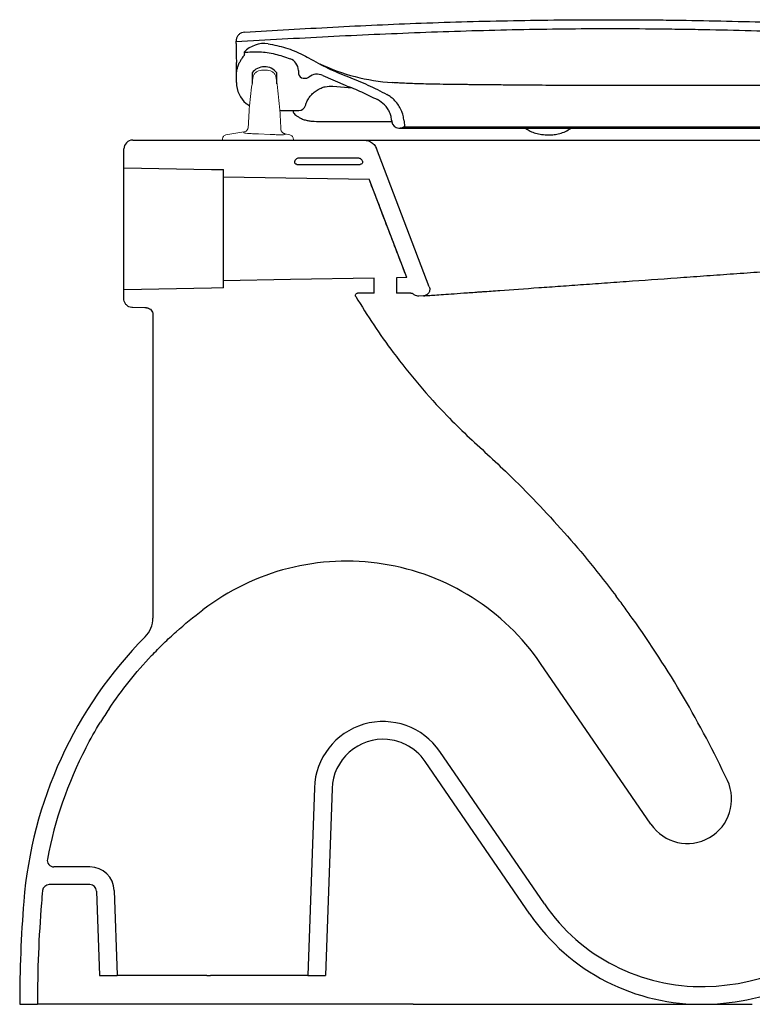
# Model space of a CAD drawing. Header units: millimetres. Extents: x 4605.485 to 4606.016, y 2538.689 to 2539.134.
# Tile 1 of 2: x 4605.485 to 4605.816, y 2538.689 to 2539.134. Entities that reach past the tile are written whole.
import ezdxf

# ---------------------------------------------------------------- set-up
doc = ezdxf.new("R2010")
doc.units = ezdxf.units.MM
doc.layers.add('SANINDUSA', color=3, linetype='Continuous')

msp = doc.modelspace()

# ---------------------------------------------------------------- linework, layer by layer
at = {"layer": 'SANINDUSA'}
for p, q in [((4605.582874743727, 2539.123881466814), (4605.582873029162, 2539.124077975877)), ((4605.58293340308, 2539.117159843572), (4605.582957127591, 2539.114441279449)), ((4605.583031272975, 2539.105944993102), (4605.582957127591, 2539.114441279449)), ((4605.583031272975, 2539.105384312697), (4605.583031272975, 2539.108733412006)), ((4605.590031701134, 2539.109682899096), (4605.590073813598, 2539.104857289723)), ((4605.601284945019, 2539.104776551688), (4605.601241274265, 2539.109780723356)), ((4605.610992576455, 2539.110852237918), (4605.611075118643, 2539.109277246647)), ((4605.613072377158, 2539.107381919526), (4605.614419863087, 2539.107381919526)), ((4605.622011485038, 2539.1085151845), (4605.632089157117, 2539.104169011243)), ((4605.626565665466, 2539.103719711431), (4605.635182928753, 2539.102976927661)), ((4605.632089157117, 2539.104169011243), (4605.632079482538, 2539.104184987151)), ((4605.653355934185, 2539.105321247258), (4605.653367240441, 2539.105323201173)), ((4605.602582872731, 2539.092734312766), (4605.607146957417, 2539.092734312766)), ((4605.608631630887, 2539.092728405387), (4605.608634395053, 2539.092351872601)), ((4605.608634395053, 2539.092351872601), (4605.60863661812, 2539.092136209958)), ((4605.61906565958, 2539.087835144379), (4605.619165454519, 2539.087835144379)), ((4605.653110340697, 2539.088034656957), (4605.653142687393, 2539.087664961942)), ((4605.65623088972, 2539.084835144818), (4605.656564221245, 2539.084835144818)), ((4605.656564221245, 2539.084835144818), (4605.656564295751, 2539.084835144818)), ((4605.656564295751, 2539.084835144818), (4605.740176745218, 2539.084835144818)), ((4605.658435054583, 2539.085335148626), (4605.658867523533, 2539.085335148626)), ((4605.658623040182, 2539.088130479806), (4605.658867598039, 2539.085335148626)), ((4605.658626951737, 2539.088084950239), (4605.658623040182, 2539.088130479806)), ((4605.658626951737, 2539.088084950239), (4605.658867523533, 2539.085335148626)), ((4605.658867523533, 2539.085335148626), (4605.658867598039, 2539.085335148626)), ((4605.658867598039, 2539.085335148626), (4605.740686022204, 2539.085335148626)), ((4605.740176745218, 2539.084835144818), (4605.830226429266, 2539.084835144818)), ((4605.740686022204, 2539.085335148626), (4605.829926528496, 2539.085335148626)), ((4605.536217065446, 2539.079383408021), (4605.640586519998, 2539.079383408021)), ((4605.640586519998, 2539.079383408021), (4605.980888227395, 2539.079383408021)), ((4605.532217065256, 2539.066883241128), (4605.532217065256, 2539.075383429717)), ((4605.611355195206, 2539.071383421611), (4605.637832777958, 2539.071383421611)), ((4605.670022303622, 2539.013159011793), (4605.646191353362, 2539.07552487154)), ((4605.532217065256, 2539.011883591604), (4605.532217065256, 2539.066883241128)), ((4605.610281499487, 2539.068449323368), (4605.638878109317, 2539.068449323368)), ((4605.639812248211, 2539.069806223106), (4605.639701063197, 2539.070097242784)), ((4605.577217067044, 2539.06288320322), (4605.577217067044, 2539.06609777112)), ((4605.577217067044, 2539.06288320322), (4605.642895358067, 2539.061736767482)), ((4605.577217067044, 2539.015883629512), (4605.577217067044, 2539.06288320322)), ((4605.642915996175, 2539.061694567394), (4605.642895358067, 2539.061736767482)), ((4605.659865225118, 2539.017326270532), (4605.642895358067, 2539.061736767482)), ((4605.577217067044, 2539.012669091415), (4605.577217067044, 2539.015883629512)), ((4605.645218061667, 2539.010317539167), (4605.645218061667, 2539.017070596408)), ((4605.659865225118, 2539.017326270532), (4605.655216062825, 2539.017245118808)), ((4605.655216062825, 2539.017245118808), (4605.655216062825, 2539.010317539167)), ((4605.659865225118, 2539.017326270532), (4605.659856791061, 2539.017347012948)), ((4605.532217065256, 2539.007814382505), (4605.532217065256, 2539.011883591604)), ((4605.645218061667, 2539.010317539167), (4605.637676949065, 2539.010317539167)), ((4605.6616885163, 2539.010317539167), (4605.655216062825, 2539.010317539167)), ((4605.667433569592, 2539.009095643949), (4605.665349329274, 2539.008946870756)), ((4605.545304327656, 2539.000706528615), (4605.545304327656, 2538.863696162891)), ((4605.770015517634, 2538.770647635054), (4605.720243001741, 2538.843240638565)), ((4605.525537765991, 2538.82275392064), (4605.525541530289, 2538.822764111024)), ((4605.721942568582, 2538.734658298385), (4605.674742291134, 2538.803499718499)), ((4605.715344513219, 2538.73013441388), (4605.66814422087, 2538.798975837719)), ((4605.618168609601, 2538.787044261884), (4605.615212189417, 2538.702383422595)), ((4605.626163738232, 2538.786765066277), (4605.623217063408, 2538.702383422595)), ((4605.516888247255, 2538.751383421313), (4605.500635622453, 2538.751383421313)), ((4605.516888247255, 2538.743383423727), (4605.498531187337, 2538.743383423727)), ((4605.519886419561, 2538.740488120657), (4605.521217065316, 2538.702383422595)), ((4605.52788154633, 2538.740767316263), (4605.529214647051, 2538.702592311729)), ((4605.521217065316, 2538.702383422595), (4605.529222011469, 2538.702383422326)), ((4605.569649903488, 2538.702383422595), (4605.571342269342, 2538.702383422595)), ((4605.615212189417, 2538.702383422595), (4605.623217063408, 2538.702383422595)), ((4605.485206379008, 2538.689383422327), (4605.493206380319, 2538.689383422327)), ((4605.662724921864, 2538.689383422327), (4605.5758982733, 2538.689383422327)), ((4605.662724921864, 2538.689383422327), (4605.792706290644, 2538.689383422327)), ((4605.794568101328, 2538.689383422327), (4605.815708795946, 2538.689383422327))]:
    msp.add_line(p, q, dxfattribs=at)
at = {"layer": 'SANINDUSA', "linetype": 'Continuous', "lineweight": 15}
for p, q in [((4605.594383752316, 2539.11088177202), (4605.596963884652, 2539.110882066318)), ((4605.586301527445, 2539.083067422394), (4605.578232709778, 2539.081754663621)), ((4605.586302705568, 2539.082784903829), (4605.586301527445, 2539.083067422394)), ((4605.598284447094, 2539.081974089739), (4605.59289762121, 2539.08222482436)), ((4605.607121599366, 2539.08175797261), (4605.604882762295, 2539.082226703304)), ((4605.576677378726, 2539.079804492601), (4605.576677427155, 2539.079379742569)), ((4605.576677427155, 2539.079379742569), (4605.57736378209, 2539.079379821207)), ((4605.587208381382, 2539.079380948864), (4605.57736378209, 2539.079379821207)), ((4605.587208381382, 2539.079380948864), (4605.598146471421, 2539.079382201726)), ((4605.607991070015, 2539.079383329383), (4605.598146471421, 2539.079382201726)), ((4605.607991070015, 2539.079383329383), (4605.608677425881, 2539.079383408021)), ((4605.608677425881, 2539.079383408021), (4605.608677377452, 2539.079808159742))]:
    msp.add_line(p, q, dxfattribs=at)
at = {"layer": 'SANINDUSA', "flags": 128}
for points in [[(4605.820145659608, 2539.10398880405), (4605.810649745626, 2539.103995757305), (4605.80025332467, 2539.104004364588), (4605.788965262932, 2539.104014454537), (4605.776799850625, 2539.104025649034), (4605.763777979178, 2539.104037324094), (4605.755216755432, 2539.104044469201), (4605.753026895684, 2539.104046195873), (4605.751924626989, 2539.104047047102), (4605.751648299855, 2539.104047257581), (4605.751510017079, 2539.104047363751), (4605.751475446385, 2539.104047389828), (4605.751458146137, 2539.104047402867), (4605.751449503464, 2539.104047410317), (4605.751445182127, 2539.104047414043), (4605.751444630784, 2539.104047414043), (4605.751444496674, 2539.104047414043), (4605.751444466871, 2539.104047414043), (4605.75144445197, 2539.104047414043), (4605.744347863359, 2539.10405279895), (4605.736423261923, 2539.104059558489), (4605.733848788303, 2539.104061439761), (4605.732533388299, 2539.104062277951), (4605.732512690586, 2539.10406229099), (4605.732502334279, 2539.104062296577), (4605.732499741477, 2539.10406229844), (4605.732499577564, 2539.10406229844), (4605.732499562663, 2539.10406229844), (4605.732499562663, 2539.10406229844), (4605.732499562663, 2539.10406229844), (4605.732499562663, 2539.10406229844), (4605.732331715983, 2539.104062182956), (4605.731544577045, 2539.104062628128)], [(4605.532217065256, 2539.066883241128), (4605.571700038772, 2539.066194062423), (4605.577217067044, 2539.06609777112)], [(4605.645218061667, 2539.017070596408), (4605.607363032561, 2539.016409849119), (4605.577217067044, 2539.015883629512)], [(4605.577217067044, 2539.012669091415), (4605.571700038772, 2539.012572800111), (4605.532217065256, 2539.011883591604)], [(4605.542356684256, 2539.003706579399), (4605.541653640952, 2539.003718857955), (4605.536147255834, 2539.003814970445)]]:
    msp.add_lwpolyline(points, dxfattribs=at)
at = {"layer": 'SANINDUSA'}
for centre, radius, start, end in [((4605.595531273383, 2539.110469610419), 0.01250000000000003, 82.0326250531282, 136.679160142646), ((4605.605000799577, 2539.110538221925), 0.0060000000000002, 3.000000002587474, 68.44051293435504), ((4605.595674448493, 2539.105381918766), 0.00709499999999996, 38.31514708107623, 142.684852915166), ((4605.659599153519, 2539.196920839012), 0.09180104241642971, 244.8652012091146, 266.0780814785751), ((4605.613072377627, 2539.109381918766), 0.002000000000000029, 183.0000000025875, 270), ((4605.614419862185, 2539.109381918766), 0.002000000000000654, 270, 308.4447476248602), ((4605.619393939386, 2539.103116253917), 0.006000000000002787, 64.13465120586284, 128.4447476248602), ((4605.595681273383, 2539.105384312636), 0.01265000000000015, 180, 229.0201895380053), ((4605.611169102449, 2539.095832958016), 0.003098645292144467, 270.0094827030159, 343.9810536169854), ((4605.656230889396, 2539.08793514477), 0.003100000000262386, 184.9999999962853, 270), ((4605.656564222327, 2539.08858514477), 0.003750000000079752, 270, 299.9265572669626), ((4605.656564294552, 2539.08858514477), 0.003750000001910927, 270, 299.9265572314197), ((4605.536217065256, 2539.075383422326), 0.004, 90, 180), ((4605.632658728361, 2538.783189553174), 0.106193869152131, 34.43601017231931, 127.579171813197), ((4605.533304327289, 2538.863696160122), 0.01199999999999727, 315.2835148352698, 0), ((4605.37521763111, 2538.587961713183), 0.47466492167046, 25.25111753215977, 35.50680701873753), ((4605.677834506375, 2538.720589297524), 0.1913925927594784, 135.2835148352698, 175.4653449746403), ((4605.677834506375, 2538.720589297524), 0.1833925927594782, 146.1419619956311, 148.386999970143), ((4605.649163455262, 2538.785961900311), 0.03101373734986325, 34.43601017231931, 177.9999999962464), ((4605.677834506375, 2538.720589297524), 0.1833925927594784, 152.5878361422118, 169.2026114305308), ((4605.649163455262, 2538.785961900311), 0.02301373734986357, 84.95161321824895, 177.9999999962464), ((4605.649163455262, 2538.785961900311), 0.0230137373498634, 34.43601017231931, 63.99363478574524), ((4605.786475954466, 2538.781933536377), 0.01995789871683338, 214.4360101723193, 25.25111753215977), ((4605.500635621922, 2538.754383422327), 0.003000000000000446, 169.2026114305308, 270), ((4605.516888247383, 2538.740383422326), 0.01100000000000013, 2.000000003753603, 90), ((4605.498531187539, 2538.740383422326), 0.003, 90, 173.7003617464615), ((4605.516888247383, 2538.740383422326), 0.003, 2.000000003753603, 90), ((4605.677834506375, 2538.720589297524), 0.1833925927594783, 173.7003617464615, 175.4653449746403), ((4606.071299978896, 2538.689383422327), 0.5860935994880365, 175.4653449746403, 180), ((4606.071299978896, 2538.689383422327), 0.5780935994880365, 175.4653449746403, 180), ((4605.792688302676, 2538.783164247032), 0.08577753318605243, 214.4360101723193, 271.212300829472), ((4605.792688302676, 2538.783164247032), 0.09377753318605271, 214.4360101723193, 271.212300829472), ((4605.792377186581, 2538.797866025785), 0.1004826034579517, 271.212300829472, 316.2702277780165), ((4605.792377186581, 2538.797866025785), 0.1084826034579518, 271.212300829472, 316.2702277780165)]:
    msp.add_arc(centre, radius, start, end, dxfattribs=at)
for points, knots in [([(4605.586640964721, 2539.128106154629), (4605.599926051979, 2539.128885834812), (4605.626495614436, 2539.130445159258), (4605.666931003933, 2539.132356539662), (4605.707952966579, 2539.13344393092), (4605.74260977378, 2539.133781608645), (4605.766868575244, 2539.133682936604), (4605.791123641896, 2539.133420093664), (4605.815375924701, 2539.13288787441), (4605.850009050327, 2539.131660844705), (4605.884626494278, 2539.129965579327), (4605.9222536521, 2539.127448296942), (4605.955970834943, 2539.124679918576), (4605.975840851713, 2539.122721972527), (4605.985775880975, 2539.121742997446)], [0, 0, 0, 0, 0.09989374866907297, 0.1997828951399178, 0.3038446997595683, 0.4079063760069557, 0.4599276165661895, 0.4859379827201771, 0.5899834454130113, 0.6420046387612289, 0.7460667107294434, 0.8501288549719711, 0.9250642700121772, 1, 1, 1, 1]), ([(4605.582874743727, 2539.123881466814), (4605.596704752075, 2539.124657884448), (4605.624366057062, 2539.126210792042), (4605.665881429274, 2539.128075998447), (4605.707416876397, 2539.129371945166), (4605.742181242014, 2539.129788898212), (4605.766625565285, 2539.129684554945), (4605.78075100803, 2539.129532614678), (4605.801938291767, 2539.129206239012), (4605.823122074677, 2539.12864077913), (4605.854883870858, 2539.127426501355), (4605.889012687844, 2539.125714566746), (4605.93605846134, 2539.122490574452), (4605.968932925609, 2539.119339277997), (4605.98537018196, 2539.117763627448)], [0, 0, 0, 0, 0.1031088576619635, 0.2062273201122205, 0.3093337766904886, 0.4124262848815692, 0.4650025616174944, 0.4912904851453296, 0.5175784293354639, 0.6227342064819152, 0.649022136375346, 0.7541779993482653, 0.8770888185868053, 1, 1, 1, 1]), ([(4605.586640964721, 2539.128106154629), (4605.586194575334, 2539.128035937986), (4605.585301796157, 2539.127895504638), (4605.584145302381, 2539.127137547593), (4605.583300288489, 2539.12607173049), (4605.582912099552, 2539.124984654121), (4605.582882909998, 2539.12430727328), (4605.582873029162, 2539.124077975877)], [0, 0, 0, 0, 0.2216444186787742, 0.4432890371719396, 0.6649333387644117, 0.8865779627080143, 1, 1, 1, 1]), ([(4605.582882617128, 2539.12297927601), (4605.582880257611, 2539.123249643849), (4605.582876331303, 2539.123699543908), (4605.582875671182, 2539.123775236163), (4605.58287540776, 2539.12380544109)], [0, 0, 0, 0, 0.6009508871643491, 1, 1, 1, 1]), ([(4605.582882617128, 2539.12297927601), (4605.582884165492, 2539.122801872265), (4605.58288730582, 2539.122442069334), (4605.582904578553, 2539.120462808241), (4605.582924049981, 2539.118231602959), (4605.58293340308, 2539.117159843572)], [0, 0, 0, 0, 0.3357327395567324, 0.6809192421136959, 1, 1, 1, 1]), ([(4605.59726388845, 2539.122848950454), (4605.599932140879, 2539.122351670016), (4605.603972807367, 2539.121598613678), (4605.609140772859, 2539.119704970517), (4605.612591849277, 2539.118155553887), (4605.614672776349, 2539.116986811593), (4605.615539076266, 2539.116500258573)], [0, 0, 0, 0, 0.417441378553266, 0.6321521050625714, 0.8468631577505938, 1, 1, 1, 1]), ([(4605.586558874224, 2539.117821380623), (4605.586535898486, 2539.117771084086), (4605.586490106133, 2539.117670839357), (4605.586141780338, 2539.11721031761), (4605.585569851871, 2539.116439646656), (4605.584945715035, 2539.11549242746), (4605.584581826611, 2539.114817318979), (4605.584459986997, 2539.114591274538)], [0, 0, 0, 0, 0.1564584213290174, 0.3118332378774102, 0.5487314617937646, 0.8489031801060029, 1, 1, 1, 1]), ([(4605.58643723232, 2539.119045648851), (4605.588747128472, 2539.119180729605), (4605.593432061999, 2539.119454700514), (4605.600471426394, 2539.118422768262), (4605.604963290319, 2539.116885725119), (4605.607205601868, 2539.116118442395)], [0, 0, 0, 0, 0.3275367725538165, 0.6643103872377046, 1, 1, 1, 1]), ([(4605.58643723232, 2539.119045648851), (4605.586441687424, 2539.118958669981), (4605.586447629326, 2539.118842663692), (4605.586520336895, 2539.118801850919), (4605.586574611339, 2539.118840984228), (4605.586564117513, 2539.118161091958), (4605.586558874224, 2539.117821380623)], [0, 0, 0, 0, 0.4998363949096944, 0.6666465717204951, 0.8334384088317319, 1, 1, 1, 1]), ([(4605.615539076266, 2539.116500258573), (4605.618434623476, 2539.114886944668), (4605.624245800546, 2539.111649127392), (4605.630414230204, 2539.109158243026), (4605.633509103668, 2539.107908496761)], [0, 0, 0, 0, 0.498272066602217, 1, 1, 1, 1]), ([(4605.583031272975, 2539.108733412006), (4605.583066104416, 2539.109436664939), (4605.583136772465, 2539.110863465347), (4605.58364666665, 2539.112845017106), (4605.584206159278, 2539.114046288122), (4605.584459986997, 2539.114591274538)], [0, 0, 0, 0, 0.3468327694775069, 0.7036744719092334, 1, 1, 1, 1]), ([(4605.633509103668, 2539.107908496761), (4605.636459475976, 2539.106732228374), (4605.642373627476, 2539.104374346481), (4605.648019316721, 2539.10143099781), (4605.650848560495, 2539.099955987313)], [0, 0, 0, 0, 0.4988665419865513, 1, 1, 1, 1]), ([(4605.614147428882, 2539.094977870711), (4605.614214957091, 2539.095199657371), (4605.61448193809, 2539.096076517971), (4605.615146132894, 2539.097543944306), (4605.616282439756, 2539.099261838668), (4605.617697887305, 2539.100754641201), (4605.619333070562, 2539.101989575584), (4605.621152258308, 2539.102912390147), (4605.623555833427, 2539.103699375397), (4605.625401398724, 2539.103711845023), (4605.626565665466, 2539.103719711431)], [0, 0, 0, 0, 0.04241591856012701, 0.1676965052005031, 0.2929692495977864, 0.4174977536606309, 0.5420177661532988, 0.6655040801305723, 0.7889847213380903, 1, 1, 1, 1]), ([(4605.632089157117, 2539.104169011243), (4605.634565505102, 2539.103188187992), (4605.639526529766, 2539.101223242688), (4605.64429788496, 2539.098834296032), (4605.646687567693, 2539.097637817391)], [0, 0, 0, 0, 0.4991605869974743, 1, 1, 1, 1]), ([(4605.65323184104, 2539.10529980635), (4605.653231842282, 2539.10529980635), (4605.653314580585, 2539.105299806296), (4605.653335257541, 2539.105310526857), (4605.653355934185, 2539.105321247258)], [0, 0, 0, 0, 1.500838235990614e-05, 1, 1, 1, 1]), ([(4605.731544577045, 2539.104080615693), (4605.729090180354, 2539.104083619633), (4605.724446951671, 2539.10408930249), (4605.717978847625, 2539.104124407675), (4605.712356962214, 2539.104166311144), (4605.707559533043, 2539.104209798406), (4605.703563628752, 2539.10424947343), (4605.700333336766, 2539.104282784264), (4605.697581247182, 2539.104310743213), (4605.695376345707, 2539.104332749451), (4605.693755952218, 2539.104347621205), (4605.692871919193, 2539.104355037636), (4605.692274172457, 2539.104358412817), (4605.691509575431, 2539.104364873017), (4605.69047411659, 2539.10437393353), (4605.688787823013, 2539.104389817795), (4605.686316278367, 2539.104414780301), (4605.682928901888, 2539.104452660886), (4605.678482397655, 2539.104510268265), (4605.673464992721, 2539.104588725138), (4605.668585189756, 2539.104692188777), (4605.664348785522, 2539.104813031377), (4605.660630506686, 2539.104949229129), (4605.657441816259, 2539.105094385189), (4605.654996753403, 2539.105224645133), (4605.653803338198, 2539.10529772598), (4605.653356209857, 2539.105325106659)], [0, 0, 0, 0, 0.08175443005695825, 0.1546630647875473, 0.2188094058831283, 0.274267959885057, 0.3211091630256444, 0.3594019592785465, 0.3892151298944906, 0.4214120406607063, 0.4389818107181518, 0.4488547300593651, 0.4550874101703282, 0.4645440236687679, 0.4773979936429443, 0.4936681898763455, 0.5261591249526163, 0.5671328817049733, 0.6165753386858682, 0.6871343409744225, 0.7548114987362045, 0.8175917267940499, 0.874949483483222, 0.9295446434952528, 0.9736029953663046, 1, 1, 1, 1]), ([(4605.658626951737, 2539.088084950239), (4605.658514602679, 2539.088909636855), (4605.658286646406, 2539.090582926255), (4605.657421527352, 2539.092964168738), (4605.656188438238, 2539.095195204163), (4605.654641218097, 2539.097111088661), (4605.652854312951, 2539.098744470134), (4605.651522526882, 2539.099548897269), (4605.650848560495, 2539.099955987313)], [0, 0, 0, 0, 0.1686986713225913, 0.3422896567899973, 0.5109883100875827, 0.6845791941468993, 0.8403775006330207, 1, 1, 1, 1]), ([(4605.653110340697, 2539.088034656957), (4605.653020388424, 2539.088694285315), (4605.652837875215, 2539.09003267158), (4605.652146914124, 2539.091939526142), (4605.6511561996, 2539.093717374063), (4605.64949827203, 2539.09583150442), (4605.647802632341, 2539.09692121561), (4605.646687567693, 2539.097637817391)], [0, 0, 0, 0, 0.1657187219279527, 0.3362433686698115, 0.5019621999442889, 0.6724868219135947, 0.9999999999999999, 0.9999999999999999, 0.9999999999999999, 0.9999999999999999]), ([(4605.607146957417, 2539.092734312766), (4605.607437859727, 2539.092734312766), (4605.60817846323, 2539.092734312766), (4605.609293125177, 2539.092734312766), (4605.610301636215, 2539.092734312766), (4605.611000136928, 2539.092734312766), (4605.611113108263, 2539.092734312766), (4605.611169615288, 2539.092734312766)], [0, 0, 0, 0, 0.1434975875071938, 0.3653281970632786, 0.5797318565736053, 0.7897864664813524, 0.9999999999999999, 0.9999999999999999, 0.9999999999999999, 0.9999999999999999]), ([(4605.60863661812, 2539.092136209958), (4605.608701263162, 2539.091868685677), (4605.608816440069, 2539.091392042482), (4605.609516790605, 2539.090887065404), (4605.609838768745, 2539.090664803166)], [0, 0, 0, 0, 0.5265612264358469, 0.9381646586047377, 0.9381646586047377, 0.9381646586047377, 0.9381646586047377]), ([(4605.609838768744, 2539.090664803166), (4605.609937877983, 2539.090575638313), (4605.610379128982, 2539.090209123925), (4605.611268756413, 2539.089572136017), (4605.612705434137, 2539.088879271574), (4605.61433941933, 2539.08834571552), (4605.616119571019, 2539.088005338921), (4605.617308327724, 2539.087887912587), (4605.617957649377, 2539.087876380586), (4605.61906565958, 2539.087835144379)], [0.114246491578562, 0.114246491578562, 0.114246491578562, 0.114246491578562, 0.1621771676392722, 0.3209960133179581, 0.506110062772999, 0.6885526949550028, 0.8423455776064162, 0.9963962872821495, 1, 1, 1, 1]), ([(4605.619165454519, 2539.087835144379), (4605.619918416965, 2539.087835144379), (4605.621436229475, 2539.087835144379), (4605.623141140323, 2539.087835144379), (4605.624000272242, 2539.087835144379)], [0, 0, 0, 0, 0.4960839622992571, 1, 1, 1, 1]), ([(4605.624000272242, 2539.087835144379), (4605.633584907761, 2539.087835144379), (4605.643252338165, 2539.087835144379), (4605.653098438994, 2539.087835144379), (4605.653182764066, 2539.087835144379)], [0, 0, 0, 0, 0.9914356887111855, 1, 1, 1, 1]), ([(4605.713599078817, 2539.084681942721), (4605.714244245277, 2539.084253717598), (4605.715639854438, 2539.083327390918), (4605.718038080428, 2539.082394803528), (4605.720818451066, 2539.08183722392), (4605.722788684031, 2539.081779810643), (4605.723825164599, 2539.081749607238)], [0, 0, 0, 0, 0.2052842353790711, 0.4440661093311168, 0.7075398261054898, 1, 1, 1, 1]), ([(4605.723825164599, 2539.081749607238), (4605.724230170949, 2539.081753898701), (4605.725011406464, 2539.081762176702), (4605.726726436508, 2539.081882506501), (4605.728930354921, 2539.082284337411), (4605.731566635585, 2539.083252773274), (4605.733060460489, 2539.084184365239), (4605.733825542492, 2539.084661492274)], [0, 0, 0, 0, 0.1313268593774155, 0.2533224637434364, 0.48613004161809, 0.7368147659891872, 0.9999999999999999, 0.9999999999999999, 0.9999999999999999, 0.9999999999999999]), ([(4605.640586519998, 2539.079383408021), (4605.641261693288, 2539.079317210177), (4605.642612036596, 2539.07918481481), (4605.644400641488, 2539.078148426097), (4605.645596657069, 2539.076847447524), (4605.646032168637, 2539.075878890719), (4605.646191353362, 2539.07552487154)], [0, 0, 0, 0, 0.2796363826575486, 0.5592714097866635, 0.8389083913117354, 1, 1, 1, 1]), ([(4605.609394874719, 2539.068986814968), (4605.609336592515, 2539.069274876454), (4605.609343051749, 2539.069577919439), (4605.609448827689, 2539.070005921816), (4605.609500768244, 2539.070146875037), (4605.609632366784, 2539.070409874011), (4605.609712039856, 2539.070533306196), (4605.60990002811, 2539.070763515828), (4605.610005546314, 2539.070866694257), (4605.610236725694, 2539.071047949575), (4605.610364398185, 2539.071126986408), (4605.610763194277, 2539.071316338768), (4605.611057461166, 2539.071383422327), (4605.611355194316, 2539.071383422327)], [0, 0, 0, 0, 0.2500000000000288, 0.2500000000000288, 0.3750000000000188, 0.3750000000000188, 0.5000000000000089, 0.5000000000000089, 0.6249999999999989, 0.6249999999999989, 0.749999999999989, 0.749999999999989, 1, 1, 1, 1]), ([(4605.637832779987, 2539.071383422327), (4605.638035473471, 2539.071383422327), (4605.638233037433, 2539.071353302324), (4605.638618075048, 2539.071233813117), (4605.638799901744, 2539.071145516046), (4605.639130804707, 2539.070918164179), (4605.639279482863, 2539.070778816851), (4605.639527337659, 2539.070464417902), (4605.639628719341, 2539.070286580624), (4605.639701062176, 2539.070097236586)], [0, 0, 0, 0, 0.25, 0.25, 0.5, 0.5, 0.75, 0.75, 1, 1, 1, 1]), ([(4605.61028149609, 2539.068449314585), (4605.6101898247, 2539.068449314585), (4605.610100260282, 2539.068461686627), (4605.609925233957, 2539.06851052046), (4605.609840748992, 2539.068547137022), (4605.609608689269, 2539.068687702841), (4605.609478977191, 2539.068825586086), (4605.609394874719, 2539.068986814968)], [0, 0, 0, 0, 0.25, 0.25, 0.5, 0.5, 1, 1, 1, 1]), ([(4605.639812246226, 2539.069806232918), (4605.639841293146, 2539.069730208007), (4605.63986060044, 2539.069652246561), (4605.639880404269, 2539.069492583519), (4605.639880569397, 2539.069410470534), (4605.639852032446, 2539.069171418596), (4605.639793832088, 2539.069016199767), (4605.639610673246, 2539.06874968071), (4605.639486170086, 2539.068639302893), (4605.639201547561, 2539.068489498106), (4605.639040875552, 2539.068449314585), (4605.638878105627, 2539.068449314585)], [0, 0, 0, 0, 0.1250000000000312, 0.1250000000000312, 0.2500000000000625, 0.2500000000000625, 0.5000000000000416, 0.5000000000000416, 0.7500000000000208, 0.7500000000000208, 1, 1, 1, 1]), ([(4605.659855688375, 2539.017346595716), (4605.65854996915, 2539.020760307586), (4605.655839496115, 2539.027846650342), (4605.651664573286, 2539.038770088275), (4605.64732153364, 2539.05014248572), (4605.644385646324, 2539.057830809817), (4605.642910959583, 2539.061692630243)], [0, 0, 0, 0, 0.2310638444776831, 0.4796531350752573, 0.7386314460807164, 1, 1, 1, 1]), ([(4605.667433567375, 2539.009095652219), (4605.667421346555, 2539.009094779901), (4605.668169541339, 2539.009148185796), (4605.670049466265, 2539.009282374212), (4605.670473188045, 2539.009312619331), (4605.671416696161, 2539.009379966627), (4605.671933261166, 2539.009416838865), (4605.673614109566, 2539.009536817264), (4605.674909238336, 2539.009629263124), (4605.679302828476, 2539.009942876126), (4605.682907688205, 2539.010200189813), (4605.688272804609, 2539.010583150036), (4605.689389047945, 2539.010662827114), (4605.691129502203, 2539.01078706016), (4605.691720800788, 2539.010829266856), (4605.692918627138, 2539.010914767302), (4605.693525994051, 2539.01095812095), (4605.695373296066, 2539.011089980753), (4605.696638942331, 2539.011180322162), (4605.699225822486, 2539.011364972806), (4605.700547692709, 2539.011459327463), (4605.7073001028, 2539.011941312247), (4605.713155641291, 2539.012359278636), (4605.721045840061, 2539.012922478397), (4605.722652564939, 2539.013037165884), (4605.725923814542, 2539.013270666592), (4605.72759084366, 2539.013389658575), (4605.732645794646, 2539.013750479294), (4605.736095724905, 2539.013996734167), (4605.743154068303, 2539.01450055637), (4605.746762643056, 2539.014758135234), (4605.752295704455, 2539.015153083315), (4605.754161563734, 2539.015286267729), (4605.75790597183, 2539.015553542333), (4605.759787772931, 2539.015687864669), (4605.769244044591, 2539.016362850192), (4605.776959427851, 2539.016913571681), (4605.788754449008, 2539.017755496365), (4605.792723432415, 2539.018038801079), (4605.798733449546, 2539.018467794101), (4605.800746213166, 2539.018611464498), (4605.804790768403, 2539.018900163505), (4605.806816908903, 2539.019044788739), (4605.812886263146, 2539.019478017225), (4605.816928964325, 2539.019766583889), (4605.822987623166, 2539.02019904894), (4605.825006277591, 2539.020343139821), (4605.829041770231, 2539.020631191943), (4605.831057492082, 2539.020775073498), (4605.837074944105, 2539.02120459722), (4605.841055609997, 2539.021488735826), (4605.84697971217, 2539.021911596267), (4605.848946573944, 2539.022051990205), (4605.852864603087, 2539.022331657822), (4605.854816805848, 2539.022471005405), (4605.860611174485, 2539.022884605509), (4605.864404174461, 2539.023155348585), (4605.871855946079, 2539.023687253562), (4605.87551531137, 2539.023948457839), (4605.882701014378, 2539.024461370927), (4605.886227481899, 2539.024713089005), (4605.891416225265, 2539.02508345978), (4605.893128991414, 2539.025205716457), (4605.895672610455, 2539.025387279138), (4605.896516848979, 2539.025447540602), (4605.898190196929, 2539.025566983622), (4605.899019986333, 2539.025626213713), (4605.901488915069, 2539.025802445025), (4605.903107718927, 2539.025917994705), (4605.906292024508, 2539.026145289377), (4605.907857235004, 2539.026257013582), (4605.91246139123, 2539.026585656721), (4605.915413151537, 2539.026796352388), (4605.921082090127, 2539.027200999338), (4605.923798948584, 2539.02739492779), (4605.927685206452, 2539.027672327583), (4605.928951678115, 2539.027762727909), (4605.931402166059, 2539.027937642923), (4605.932587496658, 2539.028022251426), (4605.936024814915, 2539.028267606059), (4605.93815842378, 2539.02841990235), (4605.942109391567, 2539.028701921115), (4605.943926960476, 2539.028831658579), (4605.94558258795, 2539.028949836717)], [0, 0, 0, 0, 0.06249999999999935, 0.06249999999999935, 0.07812499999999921, 0.07812499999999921, 0.09374999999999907, 0.09374999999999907, 0.1249999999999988, 0.1249999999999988, 0.1874999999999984, 0.1874999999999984, 0.2031249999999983, 0.2031249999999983, 0.2109374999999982, 0.2109374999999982, 0.2187499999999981, 0.2187499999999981, 0.234374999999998, 0.234374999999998, 0.2499999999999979, 0.2499999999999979, 0.3124999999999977, 0.3124999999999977, 0.3281249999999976, 0.3281249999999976, 0.3437499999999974, 0.3437499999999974, 0.3749999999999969, 0.3749999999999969, 0.4062499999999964, 0.4062499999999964, 0.4218749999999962, 0.4218749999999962, 0.4374999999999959, 0.4374999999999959, 0.4999999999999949, 0.4999999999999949, 0.5312499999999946, 0.5312499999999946, 0.5468749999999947, 0.5468749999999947, 0.5624999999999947, 0.5624999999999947, 0.5937499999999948, 0.5937499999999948, 0.6093749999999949, 0.6093749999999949, 0.6249999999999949, 0.6249999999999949, 0.656249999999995, 0.656249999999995, 0.6718749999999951, 0.6718749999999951, 0.6874999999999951, 0.6874999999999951, 0.7187499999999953, 0.7187499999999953, 0.7499999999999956, 0.7499999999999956, 0.7812499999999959, 0.7812499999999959, 0.7968749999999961, 0.7968749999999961, 0.804687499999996, 0.804687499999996, 0.812499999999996, 0.812499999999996, 0.8281249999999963, 0.8281249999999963, 0.8437499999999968, 0.8437499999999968, 0.8749999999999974, 0.8749999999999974, 0.9062499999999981, 0.9062499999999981, 0.9218749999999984, 0.9218749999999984, 0.9374999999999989, 0.9374999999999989, 0.9687499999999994, 0.9687499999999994, 1, 1, 1, 1]), ([(4605.636817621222, 2539.008804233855), (4605.636772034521, 2539.008880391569), (4605.636737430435, 2539.008960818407), (4605.636689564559, 2539.009129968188), (4605.636676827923, 2539.009218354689), (4605.63667379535, 2539.009480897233), (4605.636719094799, 2539.009657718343), (4605.636893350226, 2539.009964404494), (4605.63702105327, 2539.010093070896), (4605.637324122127, 2539.010269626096), (4605.637499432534, 2539.010317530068), (4605.637676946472, 2539.010317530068)], [0, 0, 0, 0, 0.1249999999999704, 0.1249999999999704, 0.2499999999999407, 0.2499999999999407, 0.4999999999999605, 0.4999999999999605, 0.7499999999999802, 0.7499999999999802, 1, 1, 1, 1]), ([(4605.661688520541, 2539.010317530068), (4605.661816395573, 2539.010317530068), (4605.661942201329, 2539.010305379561), (4605.662189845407, 2539.01025778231), (4605.662312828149, 2539.010221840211), (4605.662666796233, 2539.010080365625), (4605.662882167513, 2539.009942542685), (4605.663067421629, 2539.009766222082)], [0, 0, 0, 0, 0.2499999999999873, 0.2499999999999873, 0.4999999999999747, 0.4999999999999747, 1, 1, 1, 1]), ([(4605.665349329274, 2539.008946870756), (4605.665011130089, 2539.008956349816), (4605.664334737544, 2539.008975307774), (4605.663559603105, 2539.009341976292), (4605.663186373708, 2539.009663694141), (4605.663067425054, 2539.009766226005)], [0, 0, 0, 0, 0.4052258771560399, 0.8104447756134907, 1, 1, 1, 1]), ([(4605.67002229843, 2539.013159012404), (4605.67010624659, 2539.012939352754), (4605.670163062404, 2539.012714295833), (4605.67022438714, 2539.012253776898), (4605.670228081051, 2539.012016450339), (4605.670181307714, 2539.011554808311), (4605.670131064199, 2539.01132617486), (4605.669977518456, 2539.010883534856), (4605.669876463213, 2539.010674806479), (4605.669626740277, 2539.010282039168), (4605.669477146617, 2539.010098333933), (4605.669144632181, 2539.00977515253), (4605.668957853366, 2539.009631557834), (4605.66855682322, 2539.009392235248), (4605.668345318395, 2539.009297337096), (4605.667900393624, 2539.009156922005), (4605.667668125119, 2539.009112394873), (4605.667433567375, 2539.009095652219)], [0, 0, 0, 0, 0.125, 0.125, 0.25, 0.25, 0.375, 0.375, 0.5, 0.5, 0.625, 0.625, 0.75, 0.75, 0.875, 0.875, 1, 1, 1, 1]), ([(4605.536147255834, 2539.003814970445), (4605.536025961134, 2539.003820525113), (4605.535457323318, 2539.003846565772), (4605.534458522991, 2539.004138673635), (4605.533340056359, 2539.004925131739), (4605.532549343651, 2539.006040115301), (4605.532243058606, 2539.007066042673), (4605.532222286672, 2539.007664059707), (4605.532217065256, 2539.007814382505)], [0, 0, 0, 0, 0.05885570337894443, 0.2759195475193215, 0.4929841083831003, 0.7100500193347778, 0.9271156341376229, 1, 1, 1, 1]), ([(4605.636817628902, 2539.008804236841), (4605.639483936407, 2539.004496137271), (4605.644823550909, 2538.995868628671), (4605.654336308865, 2538.982509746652), (4605.66529530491, 2538.968767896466), (4605.676493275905, 2538.956357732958), (4605.686985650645, 2538.946098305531), (4605.696300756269, 2538.937556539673), (4605.706925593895, 2538.927632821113), (4605.718492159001, 2538.91595044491), (4605.730922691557, 2538.90242433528), (4605.742876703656, 2538.888420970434), (4605.750392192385, 2538.87868954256), (4605.754149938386, 2538.873823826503)], [0, 0, 0, 0, 0.08472389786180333, 0.1696702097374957, 0.2741204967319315, 0.3785707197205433, 0.4490123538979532, 0.51949099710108, 0.5899639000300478, 0.6921651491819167, 0.7943663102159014, 0.8971831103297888, 1, 1, 1, 1]), ([(4605.542356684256, 2539.00370672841), (4605.542693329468, 2539.003667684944), (4605.543366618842, 2539.003589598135), (4605.544256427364, 2539.003056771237), (4605.544921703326, 2539.002283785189), (4605.545259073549, 2539.001450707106), (4605.545291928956, 2539.000910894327), (4605.545304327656, 2539.000707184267)], [0, 0, 0, 0, 0.2171024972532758, 0.4342043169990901, 0.6513055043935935, 0.8684125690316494, 1, 1, 1, 1]), ([(4605.761627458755, 2538.863631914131), (4605.761018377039, 2538.864490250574), (4605.76040403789, 2538.86534500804), (4605.759171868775, 2538.867052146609), (4605.75855215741, 2538.867903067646), (4605.756683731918, 2538.87044888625), (4605.755425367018, 2538.872136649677), (4605.754155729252, 2538.873816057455)], [0, 0, 0, 0, 0.2500000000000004, 0.2500000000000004, 0.5000000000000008, 0.5000000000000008, 1, 1, 1, 1]), ([(4605.525537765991, 2538.82275392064), (4605.531236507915, 2538.831245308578), (4605.53761391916, 2538.839241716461), (4605.546469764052, 2538.848592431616), (4605.548285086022, 2538.850430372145), (4605.552006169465, 2538.854040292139), (4605.55390308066, 2538.85580365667), (4605.559699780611, 2538.860967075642), (4605.563706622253, 2538.864241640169), (4605.56785506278, 2538.867349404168)], [0, 0, 0, 0, 0.5000000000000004, 0.5000000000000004, 0.6250000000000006, 0.6250000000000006, 0.7500000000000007, 0.7500000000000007, 1, 1, 1, 1]), ([(4605.659254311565, 2538.806645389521), (4605.657991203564, 2538.807261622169), (4605.65667426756, 2538.807760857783), (4605.653966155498, 2538.808512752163), (4605.65258855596, 2538.808762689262), (4605.651188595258, 2538.808886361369)], [0, 0, 0, 0, 0.5, 0.5, 1, 1, 1, 1]), ([(4605.569649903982, 2538.702383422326), (4605.566922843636, 2538.702383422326), (4605.564246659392, 2538.702383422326), (4605.560306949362, 2538.702383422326), (4605.559006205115, 2538.702383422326), (4605.557074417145, 2538.702383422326), (4605.556432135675, 2538.702383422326), (4605.555166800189, 2538.702383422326), (4605.554542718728, 2538.702383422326), (4605.551464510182, 2538.702383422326), (4605.549135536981, 2538.702383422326), (4605.546390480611, 2538.702383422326), (4605.54584984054, 2538.702383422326), (4605.544785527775, 2538.702383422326), (4605.544260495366, 2538.702383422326), (4605.542722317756, 2538.702383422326), (4605.541748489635, 2538.702383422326), (4605.538976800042, 2538.702383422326), (4605.537327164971, 2538.702383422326), (4605.535515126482, 2538.702383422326), (4605.535164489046, 2538.702383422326), (4605.534494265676, 2538.702383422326), (4605.534174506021, 2538.702383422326), (4605.533260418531, 2538.702383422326), (4605.53271119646, 2538.702383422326), (4605.531730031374, 2538.702383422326), (4605.53129824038, 2538.702383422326), (4605.530738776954, 2538.702383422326), (4605.530567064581, 2538.702383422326), (4605.530253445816, 2538.702383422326), (4605.530111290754, 2538.702383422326), (4605.529480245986, 2538.702383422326), (4605.529226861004, 2538.702383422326), (4605.529222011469, 2538.702383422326)], [0, 0, 0, 0, 0.1250000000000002, 0.1250000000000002, 0.1875000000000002, 0.1875000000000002, 0.2187500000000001, 0.2187500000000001, 0.25, 0.25, 0.3749999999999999, 0.3749999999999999, 0.40625, 0.40625, 0.4375, 0.4375, 0.5000000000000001, 0.5000000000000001, 0.6250000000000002, 0.6250000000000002, 0.6562500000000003, 0.6562500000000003, 0.6875000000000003, 0.6875000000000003, 0.7500000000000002, 0.7500000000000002, 0.8125000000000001, 0.8125000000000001, 0.84375, 0.84375, 0.8749999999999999, 0.8749999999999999, 1, 1, 1, 1]), ([(4605.615212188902, 2538.702383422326), (4605.61521218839, 2538.702383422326), (4605.614924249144, 2538.702383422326), (4605.614077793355, 2538.702383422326), (4605.613725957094, 2538.702383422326), (4605.613092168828, 2538.702383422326), (4605.612862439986, 2538.702383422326), (4605.612370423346, 2538.702383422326), (4605.612108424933, 2538.702383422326), (4605.611275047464, 2538.702383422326), (4605.610656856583, 2538.702383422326), (4605.609298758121, 2538.702383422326), (4605.60855880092, 2538.702383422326), (4605.607354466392, 2538.702383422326), (4605.60693730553, 2538.702383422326), (4605.606071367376, 2538.702383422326), (4605.605621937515, 2538.702383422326), (4605.604241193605, 2538.702383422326), (4605.603273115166, 2538.702383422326), (4605.601242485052, 2538.702383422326), (4605.600179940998, 2538.702383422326), (4605.597961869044, 2538.702383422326), (4605.596806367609, 2538.702383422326), (4605.594999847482, 2538.702383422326), (4605.594388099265, 2538.702383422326), (4605.593153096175, 2538.702383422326), (4605.59252874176, 2538.702383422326), (4605.590635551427, 2538.702383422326), (4605.589346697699, 2538.702383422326), (4605.586715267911, 2538.702383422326), (4605.585372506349, 2538.702383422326), (4605.583317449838, 2538.702383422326), (4605.582624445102, 2538.702383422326), (4605.581229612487, 2538.702383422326), (4605.580530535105, 2538.702383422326), (4605.577026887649, 2538.702383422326), (4605.574197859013, 2538.702383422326), (4605.571342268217, 2538.702383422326)], [0, 0, 0, 0, 0.1249999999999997, 0.1249999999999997, 0.1874999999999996, 0.1874999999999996, 0.2187499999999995, 0.2187499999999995, 0.2499999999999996, 0.2499999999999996, 0.3124999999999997, 0.3124999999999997, 0.3749999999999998, 0.3749999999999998, 0.4062499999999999, 0.4062499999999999, 0.4374999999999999, 0.4374999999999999, 0.5, 0.5, 0.5625000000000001, 0.5625000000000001, 0.6250000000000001, 0.6250000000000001, 0.6562500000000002, 0.6562500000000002, 0.6875000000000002, 0.6875000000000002, 0.7500000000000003, 0.7500000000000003, 0.8125000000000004, 0.8125000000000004, 0.8437500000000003, 0.8437500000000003, 0.8750000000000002, 0.8750000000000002, 1, 1, 1, 1]), ([(4605.575896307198, 2538.689383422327), (4605.57042238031, 2538.689383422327), (4605.565062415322, 2538.689383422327), (4605.557183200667, 2538.689383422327), (4605.554583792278, 2538.689383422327), (4605.550725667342, 2538.689383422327), (4605.549446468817, 2538.689383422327), (4605.54690198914, 2538.689383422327), (4605.54563525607, 2538.689383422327), (4605.539352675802, 2538.689383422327), (4605.534611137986, 2538.689383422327), (4605.527909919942, 2538.689383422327), (4605.525745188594, 2538.689383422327), (4605.522604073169, 2538.689383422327), (4605.521574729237, 2538.689383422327), (4605.519552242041, 2538.689383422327), (4605.518567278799, 2538.689383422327), (4605.513772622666, 2538.689383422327), (4605.510348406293, 2538.689383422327), (4605.505825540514, 2538.689383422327), (4605.50442085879, 2538.689383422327), (4605.50247453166, 2538.689383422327), (4605.501856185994, 2538.689383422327), (4605.50068497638, 2538.689383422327), (4605.500131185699, 2538.689383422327), (4605.497519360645, 2538.689383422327), (4605.495928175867, 2538.689383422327), (4605.494576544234, 2538.689383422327), (4605.494338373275, 2538.689383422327), (4605.493927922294, 2538.689383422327), (4605.493756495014, 2538.689383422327), (4605.493345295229, 2538.689383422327), (4605.493207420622, 2538.689383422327), (4605.493207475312, 2538.689383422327)], [0, 0, 0, 0, 0.1250000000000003, 0.1250000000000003, 0.1875000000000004, 0.1875000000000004, 0.2187500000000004, 0.2187500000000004, 0.2500000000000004, 0.2500000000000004, 0.3750000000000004, 0.3750000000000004, 0.4375000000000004, 0.4375000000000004, 0.4687500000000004, 0.4687500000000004, 0.5000000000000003, 0.5000000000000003, 0.625, 0.625, 0.6874999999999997, 0.6874999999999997, 0.7187499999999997, 0.7187499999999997, 0.7499999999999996, 0.7499999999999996, 0.8749999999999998, 0.8749999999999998, 0.9062499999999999, 0.9062499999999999, 0.9375, 0.9375, 1, 1, 1, 1])]:
    msp.add_open_spline(points, degree=3, knots=knots, dxfattribs=at)
at = {"layer": 'SANINDUSA', "linetype": 'Continuous', "lineweight": 15}
for points, knots in [([(4605.58832889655, 2539.085219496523), (4605.588511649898, 2539.088701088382), (4605.588899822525, 2539.096256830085), (4605.58991863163, 2539.103733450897), (4605.590428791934, 2539.107477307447)], [0, 0, 0, 0, 0.4992582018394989, 0.9999999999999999, 0.9999999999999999, 0.9999999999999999, 0.9999999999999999]), ([(4605.590428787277, 2539.107477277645), (4605.590548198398, 2539.107939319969), (4605.590787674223, 2539.108865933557), (4605.591728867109, 2539.109973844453), (4605.592964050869, 2539.110735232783), (4605.593909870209, 2539.110832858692), (4605.594383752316, 2539.11088177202)], [0, 0, 0, 0, 0.2479361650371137, 0.4972293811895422, 0.7480977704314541, 1, 1, 1, 1]), ([(4605.600919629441, 2539.107478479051), (4605.60080009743, 2539.107940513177), (4605.6005603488, 2539.108867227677), (4605.599618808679, 2539.109974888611), (4605.598383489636, 2539.11073588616), (4605.597437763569, 2539.11083326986), (4605.596963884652, 2539.110882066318)], [0, 0, 0, 0, 0.2478418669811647, 0.497103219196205, 0.7480114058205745, 1, 1, 1, 1]), ([(4605.600919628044, 2539.107478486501), (4605.60144635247, 2539.103605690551), (4605.602500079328, 2539.095858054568), (4605.602876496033, 2539.088028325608), (4605.603056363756, 2539.084358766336)], [0, 0, 0, 0, 0.4998680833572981, 1, 1, 1, 1]), ([(4605.587962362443, 2539.084139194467), (4605.588032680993, 2539.08423573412), (4605.588262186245, 2539.084550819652), (4605.588301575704, 2539.084945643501), (4605.58832889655, 2539.085219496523)], [0, 0, 0, 0, 0.3063918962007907, 1, 1, 1, 1]), ([(4605.578232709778, 2539.081754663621), (4605.578018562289, 2539.081683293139), (4605.577590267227, 2539.081540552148), (4605.577087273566, 2539.081072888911), (4605.576743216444, 2539.080478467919), (4605.576699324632, 2539.080029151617), (4605.576677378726, 2539.079804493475)], [0, 0, 0, 0, 0.2499999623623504, 0.5000000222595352, 0.7500000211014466, 1, 1, 1, 1]), ([(4605.586301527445, 2539.083067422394), (4605.586564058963, 2539.083123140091), (4605.587089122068, 2539.0832345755), (4605.587678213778, 2539.083646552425), (4605.587887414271, 2539.084009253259), (4605.587962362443, 2539.084139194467)], [0, 0, 0, 0, 0.3908900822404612, 0.7817802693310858, 1, 1, 1, 1]), ([(4605.59289762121, 2539.082224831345), (4605.592159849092, 2539.082232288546), (4605.59068233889, 2539.082247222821), (4605.588700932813, 2539.082331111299), (4605.587207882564, 2539.082459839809), (4605.586414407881, 2539.082620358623), (4605.586334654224, 2539.082737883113), (4605.586302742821, 2539.082784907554)], [0, 0, 0, 0, 0.21239718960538, 0.4253603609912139, 0.6400434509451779, 0.8559725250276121, 1, 1, 1, 1]), ([(4605.604948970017, 2539.081973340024), (4605.604895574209, 2539.081923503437), (4605.604789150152, 2539.081824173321), (4605.60368726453, 2539.08177962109), (4605.601998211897, 2539.081791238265), (4605.600077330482, 2539.081853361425), (4605.598804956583, 2539.081939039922), (4605.598284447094, 2539.081974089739)], [0, 0, 0, 0, 0.213650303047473, 0.4258299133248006, 0.6383681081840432, 0.8520617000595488, 1, 1, 1, 1]), ([(4605.60331305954, 2539.083390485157), (4605.60328994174, 2539.083433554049), (4605.603112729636, 2539.083734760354), (4605.603079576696, 2539.08410178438), (4605.603056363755, 2539.084358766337)], [0, 0, 0, 0, 0.2998225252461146, 1, 1, 1, 1]), ([(4605.604882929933, 2539.082225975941), (4605.604719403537, 2539.082268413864), (4605.604392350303, 2539.082353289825), (4605.603955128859, 2539.082615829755), (4605.603577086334, 2539.082958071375), (4605.60340107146, 2539.083246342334), (4605.60331305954, 2539.083390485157)], [0, 0, 0, 0, 0.249985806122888, 0.4999722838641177, 0.7499734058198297, 1, 1, 1, 1]), ([(4605.604882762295, 2539.082226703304), (4605.604882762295, 2539.082226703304), (4605.604882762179, 2539.082226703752), (4605.604915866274, 2539.082100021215), (4605.604948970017, 2539.081973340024)], [0, 0, 0, 0, 1.062490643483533e-05, 1, 1, 1, 1]), ([(4605.608677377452, 2539.079808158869), (4605.608655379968, 2539.080032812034), (4605.608611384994, 2539.080482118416), (4605.608267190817, 2539.081076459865), (4605.607764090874, 2539.081544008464), (4605.607335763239, 2539.081686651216), (4605.607121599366, 2539.08175797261)], [0, 0, 0, 0, 0.2500000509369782, 0.500000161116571, 0.7500000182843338, 1, 1, 1, 1])]:
    msp.add_open_spline(points, degree=3, knots=knots, dxfattribs=at)
at = {"layer": 'SANINDUSA'}
for points in [[(4605.588922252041, 2539.094702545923), (4605.588399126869, 2539.09504907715), (4605.587892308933, 2539.095441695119), (4605.587385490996, 2539.095834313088)], [(4605.525537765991, 2538.82275392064), (4605.525534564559, 2538.822745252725), (4605.525533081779, 2538.822741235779), (4605.525533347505, 2538.822741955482)], [(4605.515033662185, 2538.805021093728), (4605.517093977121, 2538.809003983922), (4605.519303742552, 2538.812902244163), (4605.521655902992, 2538.816719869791)]]:
    msp.add_open_spline(points, degree=3, dxfattribs=at)

doc.saveas('drawing.dxf')
